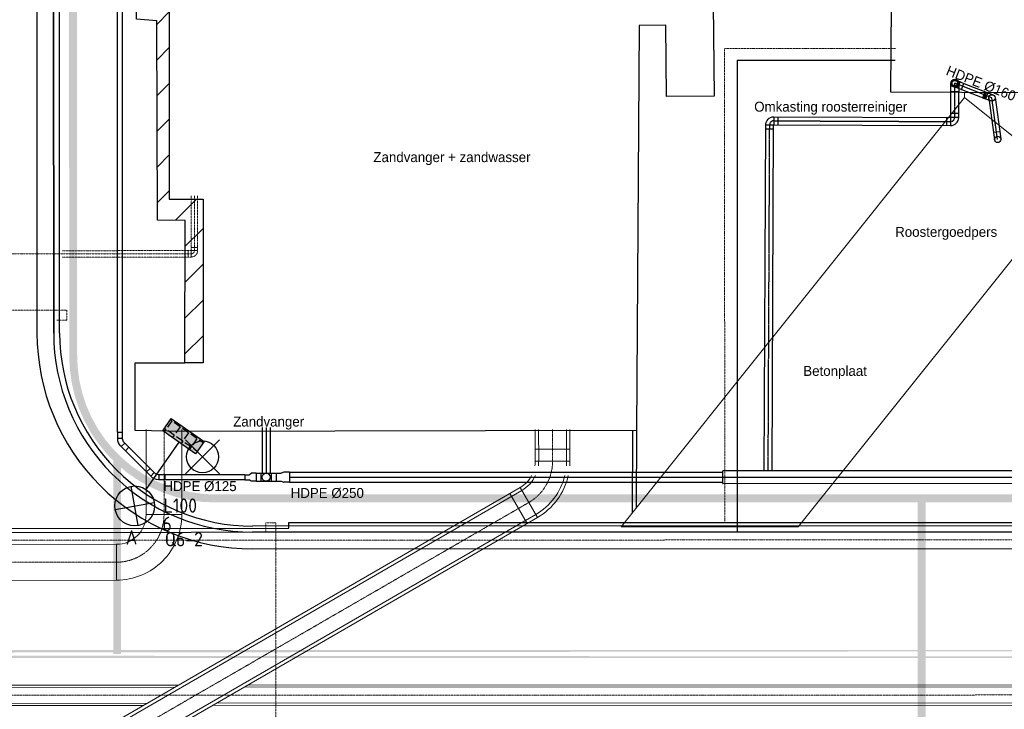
# Model space of a CAD drawing. Header units: metres. Extents: x -270273 to 328371, y -146885 to 591473.
# Tile 78 of 256: x -26161 to -1413, y -17258 to 58. Entities that reach past the tile are written whole.
import ezdxf
from ezdxf.enums import TextEntityAlignment as Align
from ezdxf.lldxf.tags import DXFTag

# ---------------------------------------------------------------- set-up
doc = ezdxf.new("R2010")
doc.units = ezdxf.units.M
for name, pattern in [('DASHED', [19.05, 12.7, -6.35]), ('RI-AWZI_PROCESLEIDING', [18.45, 6, -1.8, 1.75, -1.8, 1.75, -1.8, 1.75, -1.8]), ('RI-AWZI_TERREINRIOLERING', [19.8, 6, -1.8, 2.4, -1.8, 1.8, -1.8, 2.4, -1.8]), ('STIPPELFIJN', [0.375, 0.25, -0.125]), ('Tauw_HIDDEN3', [2.8, 2, -0.8])]:
    doc.linetypes.add(name, pattern=pattern)
doc.layers.get('0').update_dxf_attribs({"color": 151})
for name, color, linetype, lineweight in [('B-CO-BC-BETONVORM-G', 50, 'Continuous', 18), ('B-XX-RI-AWZI_PROCESLEIDING-G', 30, 'RI-AWZI_PROCESLEIDING', 18), ('B-XX-RI-AWZI_TERREINRIOLERING-G', 211, 'RI-AWZI_TERREINRIOLERING', 18), ('B-XX-VH-BETONPLAAT-V', 253, 'Continuous', 18)]:
    doc.layers.add(name, color=color, linetype=linetype, lineweight=lineweight)
for name, color, linetype in [('B-ME-IE-VERLICHTING-G', 253, 'Continuous'), ('B-XX-GR-KRUIDEN-G', 98, 'Continuous'), ('B-XX-OG-BEBOUWING-G', 1, 'Continuous'), ('B-XX-RI-AWZI_BEDRIJFSWATER-G_HDSR', 150, 'HDSR_Bedrijfswater'), ('B-XX-VH-KANTVERHARDING-G', 253, 'Continuous'), ('Iv-status-bestaand', 90, 'Continuous'), ('Iv-status-nieuw', 170, 'Continuous'), ('Iv-Text 025', 3, 'Continuous'), ('Iv-Xrefs', 7, 'Continuous')]:
    doc.layers.add(name, color=color, linetype=linetype)
doc.layers.add('B-XX-KL-ELEKTRA-G_HDSR', color=190, linetype='HDSR_Elektra', transparency=0.5)
doc.styles.add('BURO-018', font='Isocp.shx', dxfattribs={"height": 360})
doc.styles.add('Iv-P 025', font='iv-font.shx', dxfattribs={"height": 2.5})
doc.styles.get("Standard").update_dxf_attribs({"font": 'iv-font.shx'})
tags = doc.linetypes.add('HDSR_Bedrijfswater', pattern='A,25,-2,["BW",Standard,S=1.5,R=0,X=0,Y=-0.75],-5', length=32).pattern_tags.tags
tags[6] = DXFTag(74, 10)
tags = doc.linetypes.add('HDSR_Elektra', pattern='A,25,-2,["E",Standard,S=1.5,R=0,X=0,Y=-0.75],-4', length=31).pattern_tags.tags
tags[6] = DXFTag(74, 10)

# ---------------------------------------------------------------- blocks, each defined once
blk = doc.blocks.new('E00525')
at = {"linetype": 'ByBlock'}
h = blk.add_hatch(dxfattribs=at)
h.set_pattern_fill('ANGLE', color=0, scale=0.184386, style=0)
h.set_pattern_definition([(360, (-37.6733, -34.0193), (6e-17, 1.287937), [0.93668, -0.351256]), (90, (-37.6733, -34.0193), (-1.287937, 1e-16), [0.93668, -0.351256])])
edge = h.paths.add_edge_path()
edge.add_line((-2.52, 2.86), (2.52, 2.86))
edge.add_line((2.52, 2.86), (2.52, 1))
edge.add_line((2.52, 1), (-2.52, 1))
edge.add_line((-2.52, 1), (-2.52, 2.86))
h = blk.add_hatch(color=0, dxfattribs=at)
edge = h.paths.add_edge_path()
edge.add_line((-2.52, 2.86), (2.52, 2.86))
edge.add_line((2.52, 2.86), (2.52, 1))
edge.add_line((2.52, 1), (-2.52, 1))
edge.add_line((-2.52, 1), (-2.52, 2.86))
at = {"color": 0, "linetype": 'ByBlock'}
for p, q in [((-1.77, 14.39), (1.77, 10.85)), ((1.77, 14.39), (-1.77, 10.85)), ((0, 10.1), (0, 2.86))]:
    blk.add_line(p, q, dxfattribs=at)
blk.add_lwpolyline([(-2.52, 2.86), (2.52, 2.86), (2.52, 1), (-2.52, 1)], close=True, dxfattribs=at)
blk.add_circle((0, 12.62), 2.5, dxfattribs=at)
at = {"color": 0, "linetype": 'ByBlock', "style": 'BURO-018'}
for tag, p in [('E_GKAST', (0, 20.62)), ('E_GROEP', (0, 17.62)), ('E_SGROEP', (4.5, 17.62)), ('E_ARMCODE', (0, 12.62)), ('E_SLET', (4.5, 11.62))]:
    blk.add_attdef(tag, text='', height=1.8, dxfattribs=at).set_placement(p, align=Align.MIDDLE)
blk = doc.blocks.new('PE SDR17 200-110')
at = {"layer": 'Iv-status-nieuw'}
for p, q in [((-20591, -10464), (-20591, -10589)), ((-20591, -10464), (-20481, -10464)), ((-20591, -10589), (-20481, -10589)), ((-20481, -10464), (-20434, -10427)), ((-20434, -10627), (-20481, -10589)), ((-20310, -10427), (-20434, -10427)), ((-20310, -10627), (-20434, -10627)), ((-20310, -10427), (-20310, -10627))]:
    blk.add_line(p, q, dxfattribs=at)
blk = doc.blocks.new('PE SDR17 250-200')
at = {"layer": 'Iv-status-nieuw'}
for p, q in [((-20503, -11521), (-20503, -11721)), ((-20503, -11521), (-20378, -11521)), ((-20308, -11496), (-20378, -11521)), ((-20168, -11496), (-20308, -11496)), ((-20168, -11496), (-20168, -11746)), ((-20503, -11721), (-20378, -11721)), ((-20378, -11721), (-20308, -11746)), ((-20168, -11746), (-20308, -11746))]:
    blk.add_line(p, q, dxfattribs=at)
blk = doc.blocks.new('PE T-stuk SDR17 200')
at = {"layer": 'Iv-status-nieuw'}
for p, q in [((-20220, -11162), (-19714, -11162)), ((-20220, -11362), (-19714, -11362)), ((-20093, -11362), (-20093, -11162)), ((-19841, -11162), (-19841, -11362))]:
    blk.add_line(p, q, dxfattribs=at)
blk.add_circle((-19967, -11262), 100, dxfattribs=at)
blk = doc.blocks.new('PE SDR17 bocht 45 125')
at = {"layer": 'Iv-status-nieuw'}
for p, q in [((-23931, 4466), (-23843, 4378)), ((-24037, 4360), (-23949, 4272)), ((-24126, 4145), (-24001, 4145)), ((-24126, 3995), (-24001, 3995))]:
    blk.add_line(p, q, dxfattribs=at)
for points in [[(-24126, 3995), (-24126, 4167, -0.198912), (-24053, 4344), (-23931, 4466)], [(-24001, 3995), (-24001, 4167, -0.198912), (-23965, 4256), (-23843, 4378)]]:
    blk.add_lwpolyline(points, format="xyb", dxfattribs=at)
blk = doc.blocks.new('PE T-stuk 160mm')
for p, q in [((-2031, -1018), (-1925, -1018)), ((-2031, -1186), (-1925, -1186)), ((-1921, -1022), (-1925, -1018)), ((-1925, -1186), (-1925, -1018)), ((-1925, -1186), (-1921, -1182)), ((-1921, -1022), (-1817, -1022)), ((-1921, -1182), (-1921, -1022)), ((-1921, -1182), (-1817, -1182)), ((-1817, -1182), (-1817, -1022))]:
    blk.add_line(p, q)
for radius in [84, 80, 70.5]:
    blk.add_circle((-2031, -1102), radius)
blk = doc.blocks.new('Regelklep DN150')
for p, q in [((725, -3296), (885, -3296)), ((725, -3376), (725, -3296)), ((725, -3334), (725, -3338)), ((725, -3376), (885, -3376)), ((796, -3360), (796, -3336)), ((797, -3336), (797, -3335)), ((797, -3336), (797, -3336)), ((797, -3336), (812, -3336)), ((797, -3362), (812, -3362)), ((798, -3335), (798, -3334)), ((798, -3334), (798, -3334)), ((798, -3338), (798, -3338)), ((805, -3327), (868, -3327)), ((805, -3329), (805, -3329)), ((805, -3329), (805, -3329)), ((806, -3355), (805, -3355)), ((806, -3355), (805, -3355)), ((805, -3355), (805, -3359)), ((806, -3359), (805, -3359)), ((806, -3359), (805, -3359)), ((806, -3359), (805, -3359)), ((806, -3364), (805, -3364)), ((805, -3364), (805, -3369)), ((806, -3364), (805, -3364)), ((806, -3365), (805, -3365)), ((806, -3368), (805, -3368)), ((805, -3369), (806, -3369)), ((806, -3355), (806, -3360)), ((806, -3364), (806, -3369)), ((828, -3336), (832, -3336)), ((830, -3338), (830, -3334)), ((868, -3336), (841, -3336)), ((863, -3332), (872, -3332)), ((868, -3336), (868, -3327)), ((885, -3376), (885, -3296)), ((885, -3338), (885, -3334))]:
    blk.add_line(p, q)
at = {"linetype": 'Tauw_HIDDEN3'}
for p, q in [((798, -3334), (725, -3334)), ((798, -3338), (725, -3338)), ((885, -3334), (812, -3334)), ((885, -3338), (812, -3338))]:
    blk.add_line(p, q, dxfattribs=at)
for centre, radius in [((805, -3336), 7.29), ((805, -3336), 4.56), ((805, -3362), 1.46)]:
    blk.add_circle(centre, radius)
for centre, radius, start, end in [((805, -3336), 9.11, 90, 180), ((805, -3360), 9.11, 180, 270.9952), ((805, -3362), 7.29, 21.1386, 354.8723), ((805, -3362), 4.37, 90, 270), ((805, -3362), 2.86, 90, 270), ((805, -3362), 2.22, 90, 270), ((805, -3362), 1.64, 90, 270), ((804, -3336), 32.8, 270.9952, 353.5621), ((805, -3362), 4.37, 76.5066, 90), ((805, -3336), 23.9, 270, 279.4236), ((805, -3336), 27.2, 270, 278.8348), ((805, -3362), 4.37, 270, 283.4934), ((805, -3362), 4.37, 283.4934, 76.5066), ((805, -3362), 2.86, 290.8878, 69.1122), ((805, -3362), 2.22, 297.3723, 62.6277), ((805, -3336), 27.2, 278.8348, 0), ((805, -3336), 23.9, 279.4236, 0), ((805, -3362), 7.29, 354.8723, 21.1386), ((830, -3336), 1.64, 0, 180), ((841, -3341), 4.56, 90, 173.5621), ((868, -3332), 4.56, 270, 90)]:
    blk.add_arc(centre, radius, start, end)

msp = doc.modelspace()

# ---------------------------------------------------------------- hatches: boundary and pattern name
at = {"layer": 'B-XX-GR-KRUIDEN-G'}
h = msp.add_hatch(dxfattribs=at)
h.set_pattern_fill('SWAMP', color=256, scale=200, angle=-97.4574917, style=0)
h.set_pattern_definition([(0.0124, (-169787, -20064), (2539.05, 4399.95), [635, -4445]), (90.0124, (-169469.6, -20063.8), (-2540.95, 4398.85), [317.5, -8481.32]), (90.0124, (-169390.2, -20063.7), (-2540.95, 4398.85), [254, -8544.82]), (90.0124, (-169549, -20063.8), (-2540.95, 4398.85), [254, -8544.82]), (60.0124, (-169311, -20063.7), (-2540.94, 4398.86), [203.2, -4876.8]), (120.0124, (-169628.3, -20064), (-5079.99, -1.09), [203.2, -4876.8])])
edge = h.paths.add_edge_path()
edge.add_line((-24533.2578, -51116.2408), (-24489.4542, -23497.5658))
edge.add_arc((-19999.9195, -23504.6863), 4489.5403, 135.11564024, 179.90912824, ccw=False)
edge.add_arc((-19978.8313, -23525.6896), 4519.3036, 84.0422844, 135.11564024, ccw=False)
edge.add_line((-19509.7525, -19030.7958), (-3182.4907, -19040.0255))
edge.add_line((-3182.4907, -19040.0255), (-3180.4848, -28320.389))
edge.add_arc((-2080.4848, -28320.1512), 1100.0001, 180.01238413, 225.01238202)
edge.add_arc((-2080.4848, -28320.1513), 1099.9999, 225.01238202, 270.01238424)
edge.add_line((-2080.2471, -29420.1512), (12859.7526, -29416.922))
edge.add_arc((12859.5149, -28316.922), 1100, -89.98761745, 0.01238364)
edge.add_line((13959.5148, -28316.6843), (13957.5118, -19049.7146))
edge.add_line((13957.5118, -19049.7146), (25936.3221, -19056.4861))
edge.add_arc((25942.1583, -8422.5066), 10633.9811, -90.03144574, -47.10825302)
edge.add_arc((26882.1994, -9434.4035), 9252.8176, -47.10825302, 2.62303732)
edge.add_line((36125.3223, -9010.9516), (36133.502, -241.6769))
edge.add_line((36133.502, -241.6769), (38806.6134, -238.4796))
edge.add_line((38806.6134, -238.4796), (38811.5317, -22993.1276))
edge.add_line((38811.5317, -22993.1276), (36129.7807, -29637.4475))
edge.add_line((36129.7807, -29637.4475), (36134.239, -50263.9435))
edge.add_line((36134.239, -50263.9435), (25907.3099, -50266.154))
edge.add_line((25907.3099, -50266.154), (8947.759, -50742.8762))
edge.add_line((8947.759, -50742.8762), (-4630.9258, -51629.6675))
edge.add_line((-4630.9258, -51629.6675), (-17313.684, -52216.8556))
edge.add_line((-17313.684, -52216.8556), (-24450.8478, -51119.405))
edge.add_line((-24450.8478, -51119.405), (-24533.2628, -51119.4229))
at = {"layer": 'B-XX-OG-BEBOUWING-G'}
h = msp.add_hatch(dxfattribs=at)
h.set_pattern_fill('ANSI31', color=256, scale=200, angle=-97.4574917, style=0)
h.set_pattern_definition([(45.0124, (-19034.64, 2724.26), (-449.11, 448.916), [])])
h.paths.add_polyline_path([(-15102.8558, 2802.322), (-14686.96, 2500.2933), (-11614.9444, 2500.9573), (-11081.4938, 2888.7081), (-10547.8756, 2501.188), (-7417.0079, 2501.8647), (-7060.0846, 2761.3025), (-6703.0492, 2502.019), (-4238.9509, 2502.5516), (-4239.0833, 3114.9464), (-20285.1887, 3123.0943), (-20615.2566, 3122.2711), (-20845.3585, 3122.9732), (-20845.2237, 2498.9622), (-15518.6209, 2500.1136)])
h.paths.add_polyline_path([(-22276.8106, 4740.6169), (-22276.9224, 5257.6727), (-20845.82, 5257.982), (-20845.3585, 3122.9732), (-20285.1887, 3123.0943), (-20299.2546, 5992.3545), (-22675.2836, 6034.5377), (-22732.3556, 4037.7351), (-23222.7738, 4019.6258), (-23229.1521, 67.838), (-22716.3134, 31.0289), (-22695.0113, -4973.1058), (-22005.6991, -4979.9246), (-22009.9928, -8561.0514), (-21552.547, -8560.9525), (-21553.4364, -4446.248), (-22400.4859, -4446.4311), (-22401.6075, 742.9313), (-22716.4673, 742.8633), (-22716.6332, 1510.4076), (-22276.1125, 1510.5028)])

# ---------------------------------------------------------------- linework, layer by layer
at = {"layer": 'B-CO-BC-BETONVORM-G', "linetype": 'Continuous'}
for p, q in [((-13201.5707, -10726.8154), (-12331.5708, -10726.5448)), ((-13201.4774, -11026.8154), (-12331.4774, -11026.5448)), ((-13843.5322, -11839.5246), (-13408.2978, -12592.8314)), ((-13583.7712, -11689.4438), (-13148.5368, -12442.7505)), ((-22983.2367, -12367.6994), (-22083.2367, -12367.5049)), ((-23730.0752, -13114.8609), (-23729.8807, -14014.8609))]:
    msp.add_line(p, q, dxfattribs=at)
at = {"layer": 'B-CO-BC-BETONVORM-G'}
for points in [[(-131378.6303, -11100.4541), (-131378.3513, -12391.1286, 0.4142135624), (-129730.9954, -14037.7726), (-23729.8807, -14014.8609, 0.4142135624), (-22083.2367, -12367.5049), (-22083.6989, -10229.2436)], [(-130478.6303, -11100.2596), (-130478.3514, -12390.9341, 0.4142135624), (-129731.1899, -13137.7726), (-23730.0752, -13114.8609, 0.4142135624), (-22983.2367, -12367.6994), (-22983.6989, -10229.4381)], [(-13209.9691, -11140.7205, 0.0373793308), (-13201.4774, -11026.8154), (-13201.7256, -10228.8712)], [(-13124.1082, -11140.6938, 0.0336144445), (-13116.4774, -11026.789), (-13116.7256, -10228.8448)], [(-12420.6327, -11140.4749, 0.0183900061), (-12416.4774, -11026.5712), (-12416.7257, -10228.627)], [(-12335.4143, -11140.4484, 0.0174321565), (-12331.4774, -11026.5448), (-12331.7257, -10228.6006)], [(-36402.7692, -24873.4646), (-27450.3072, -19701.0456), (-27450.2887, -19701.0349), (-13583.7712, -11689.4438, 0.1387425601), (-13293.46, -11390.7465)], [(-36358.8284, -24946.2443), (-27407.7843, -19774.6445), (-27407.7694, -19774.6359), (-13541.2483, -11763.0427, 0.1523591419), (-13198.2008, -11390.7169)], [(-35996.9631, -25545.6067), (-27057.5958, -20380.7535), (-27057.6103, -20380.7618), (-13191.0597, -12369.1516, 0.2053687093), (-12459.6874, -11390.4871)], [(-35953.0223, -25618.3865), (-27015.0729, -20454.3524), (-27015.091, -20454.3628), (-13148.5368, -12442.7505, 0.208637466), (-12372.3755, -11390.4599)]]:
    msp.add_lwpolyline(points, format="xyb", dxfattribs=at)
at = {"layer": 'B-ME-IE-VERLICHTING-G'}
msp.add_lwpolyline([(-21141.0974, -10494.6374), (-21989.4354, -11342.5408), (-21565.2664, -10918.5891), (-21989.2182, -10494.4201), (-21141.3147, -11342.7581)], dxfattribs=at)
msp.add_circle((-21565.2664, -10918.5891), 399.808, dxfattribs=at)
at = {"layer": 'B-XX-KL-ELEKTRA-G_HDSR', "linetype": 'DASHED', "const_width": 200}
for points in [[(-24820.033, 8434.9535), (-24816.3953, -8365.0461)], [(-23711.4709, -10970.4373), (-23710.4098, -15871.7641)], [(-21215.6159, -11964.2665), (18639.41, -11958.7487)], [(-3488.0139, -11960.4282), (-3485.4276, -19736.3047), (5354.2881, -19736.3047), (5354.444, -20457.3116)]]:
    msp.add_lwpolyline(points, dxfattribs=at)
msp.add_lwpolyline([(-24816.3953, -8365.0461, 0.4173513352), (-21215.6159, -11964.2665)], format="xyb", dxfattribs=at)
msp.add_lwpolyline([(34285.4234, -15859.2286), (-169386.1911, -15903.2513)], close=True, dxfattribs=at)
at = {"layer": 'B-XX-OG-BEBOUWING-G'}
for points in [[(2848.3164, -1795.8462), (-4260.8854, -1762.1626), (-4250.2093, 427.0604), (-8731.831, 442.5528), (-8708.2197, -1861.4797), (-9907.2061, -1872.5409), (-9920.2035, -80.6409), (-10593.3606, -84.9759), (-10655.2791, -10260.5421), (-22033.347, -10285.6064), (-23262.031, -10261.4409), (-23262.5598, -8561.441), (-22009.9928, -8561.0514), (-22005.6991, -4979.9246), (-22695.0113, -4973.1058), (-22716.3134, 31.0289), (-23229.1521, 67.838), (-23222.7738, 4019.6258), (-22732.3556, 4037.7351), (-22675.2836, 6034.5377)], [(-20845.3585, 3122.9732), (-20845.3585, 3122.9732), (-20845.82, 5257.982), (-22276.9224, 5257.6727), (-22276.8106, 4740.6169), (-22276.8106, 4740.6169), (-22276.1125, 1510.5028), (-22716.6332, 1510.4076), (-22716.4673, 742.8633), (-22401.6075, 742.9313), (-22400.4859, -4446.4311), (-21553.4364, -4446.248), (-21552.547, -8560.9525), (-22009.9928, -8561.0514)]]:
    msp.add_lwpolyline(points, dxfattribs=at)
at = {"layer": 'B-XX-RI-AWZI_BEDRIJFSWATER-G_HDSR'}
for points in [[(-4152.7702, -964.6804), (-8131.1849, -965.1119), (-8127.9621, -12812.6239)], [(-19396.8101, -12564.4604), (23684.0029, -12564.789), (23681.7161, -5214.2913)], [(-79324.001, -19235.8248), (-79325.409, -12721.8796), (-19396.7789, -12708.9263), (-19396.8101, -12564.4604)]]:
    msp.add_lwpolyline(points, dxfattribs=at)
at = {"layer": 'B-XX-RI-AWZI_BEDRIJFSWATER-G_HDSR', "flags": 128}
msp.add_lwpolyline([(-8127.9621, -12812.6239), (-131675.6219, -12883.1949), (-150444.7431, -12887.2518), (-150443.1247, -20374.5224), (-150438.4747, -41887.7722), (-152426.5822, -41888.202)], dxfattribs=at)
at = {"layer": 'B-XX-RI-AWZI_PROCESLEIDING-G'}
for points in [[(-130928.6303, -11100.3569), (-130928.3513, -12391.0313, 0.4142135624), (-129731.0926, -13587.7726), (-23729.978, -13564.8609, 0.4142135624), (-22533.2367, -12367.6022), (-22533.6989, -10229.3408)], [(-36177.8958, -25245.9255), (-27232.69, -20077.699, 0.0000000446), (-27232.6899, -20077.6989), (-13366.154, -12066.0972, 0.267949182), (-12766.4774, -11026.6801), (-12766.7256, -10228.7359)]]:
    msp.add_lwpolyline(points, format="xyb", dxfattribs=at)
at = {"layer": 'B-XX-RI-AWZI_TERREINRIOLERING-G', "linetype": 'Continuous'}
for p, q in [((-21688.1477, -5658.9369), (-21848.1477, -5658.9867)), ((-21930.0724, -5901.0122), (-21930.1222, -5741.0122)), ((-21850.0724, -5900.9873), (-21850.1222, -5740.9873)), ((-21688.1228, -5738.9369), (-21848.1228, -5738.9867))]:
    msp.add_line(p, q, dxfattribs=at)
at = {"layer": 'B-XX-RI-AWZI_TERREINRIOLERING-G', "flags": 128}
for points in [[(-8440.2552, -12564.544), (-8442.8272, -665.4899), (-4151.5279, -664.5623)], [(-19471.3152, -18875.1039), (-19471.2612, -19125.1039), (-19721.2612, -19125.158), (-19721.7412, -16904.4926)]]:
    msp.add_lwpolyline(points, dxfattribs=at)
at = {"layer": 'B-XX-RI-AWZI_TERREINRIOLERING-G'}
for points in [[(-21848.5492, -4368.4076), (-21848.1228, -5738.9867, -0.414213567), (-21850.1222, -5740.9873), (-25093.1221, -5741.9962)], [(-21768.5492, -4368.3827), (-21768.1228, -5738.9618, -0.4142135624), (-21850.0973, -5820.9873), (-25093.0972, -5821.9962)], [(-21688.5492, -4368.3578), (-21688.1228, -5738.9369, -0.4142135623), (-21850.0724, -5900.9873), (-25093.0723, -5901.9962)], [(-132822.8806, -13033.4429), (17046.0879, -13001.0493, -0.1316524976), (19546.2326, -13670.3819), (24585.2515, -16578.2088)]]:
    msp.add_lwpolyline(points, format="xyb", dxfattribs=at)
for points in [[(-25093.0972, -5821.9962), (-26765.8614, -5822.3577)], [(-25223.5273, -7483.3058), (-24973.5273, -7483.2517), (-24973.5813, -7233.2518), (-27065.4242, -7233.4043)], [(-19972.3732, -12822.0331), (-19972.4273, -12572.0331), (-19722.4273, -12571.9791), (-19721.4905, -16905.9927)], [(-32239.6486, -16908.3869), (-20871.57, -16904.8503), (24585.3487, -16890.7088)]]:
    msp.add_lwpolyline(points, dxfattribs=at)
at = {"layer": 'B-XX-RI-AWZI_TERREINRIOLERING-G', "linetype": 'Continuous'}
for points in [[(-32239.7279, -16653.3869), (-22169.9763, -16650.2542)], [(-32239.7108, -16708.3869), (-22265.2219, -16705.2838)], [(-20525.2221, -16704.7425), (24585.2865, -16690.7088)], [(-20429.9765, -16649.7129), (24585.2693, -16635.7088)], [(-32239.5864, -17108.3868), (-22957.9177, -17105.4993)], [(-32239.5692, -17163.3868), (-23053.1634, -17160.529)], [(-21313.1636, -17159.9877), (24585.428, -17145.7088)], [(-21217.9179, -17104.958), (24585.4109, -17090.7088)]]:
    msp.add_lwpolyline(points, dxfattribs=at)
at = {"layer": 'B-XX-VH-BETONPLAAT-V'}
msp.add_lwpolyline([(-11043.2133, -12673.0971), (-6590.0229, -12673.4273), (302.0078, -4071.9605), (-2410.1708, -1898.7941), (-11044.9397, -12675.2518)], close=True, dxfattribs=at)
msp.add_lwpolyline([(-2410.1708, -1898.7941), (-2410.1984, -1770.9312)], dxfattribs=at)
at = {"layer": 'B-XX-VH-KANTVERHARDING-G'}
for p, q in [((-25306.7967, -7810.0691), (-25309.098, 6230.3389)), ((-25309.098, 6230.3389), (-25306.7967, -7810.0691)), ((-25156.7967, -7810.0367), (-25158.9355, 6220.8277)), ((21022.3054, -12650.0551), (-20305.7484, -12658.9882)), ((21022.3378, -12800.0551), (-20305.716, -12808.9882)), ((-20305.716, -12808.9882), (21022.3378, -12800.0551))]:
    msp.add_line(p, q, dxfattribs=at)
msp.add_lwpolyline([(21437.0163, 11820.0348), (-20311.0375, 11811.0112, 0.4142135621), (-25729.8659, 6389.8398), (-25726.7967, -7810.1599, 0.4142135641), (-20305.6252, -13228.9882), (21022.4286, -13220.0551, 0.4142135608), (31440.1761, -2797.8031), (31439.1775, 1822.1965)], format="xyb", dxfattribs=at)
for points in [[(-10755.2772, -10260.7624), (-10767.8704, -12329.4607)], [(-10655.2791, -10260.5421), (-10667.1033, -12203.7003)]]:
    msp.add_lwpolyline(points, dxfattribs=at)
for radius in [5000, 5000, 4850]:
    msp.add_arc((-20306.7968, -7808.9884), radius, 180.01238424, 270.01238424, dxfattribs=at)
at = {"layer": 'Iv-status-bestaand'}
for p, q in [((-2755.9696, -1740.7288), (-2755.9688, -1539.5923)), ((-2555.9696, -1539.1688), (-2555.9696, -1740.7288)), ((-2755.9696, -1740.7288), (-2555.9696, -1740.7288)), ((-8491.3649, -11586.7629), (-8491.4136, -11271.7629))]:
    msp.add_line(p, q, dxfattribs=at)
at = {"layer": 'Iv-status-bestaand', "linetype": 'Continuous'}
for p, q in [((-7206.9425, -2380.6194), (-7207.7894, -2580.6176)), ((-7106.9434, -2381.0429), (-7107.7903, -2581.0411)), ((-2859.9232, -2600.746), (-2860.7823, -2400.7478)), ((-2759.9269, -2599.463), (-2760.7861, -2399.4649)), ((-2558.7937, -2397.4628), (-2758.7919, -2398.3098)), ((-2558.3641, -2297.4672), (-2758.3623, -2298.3142)), ((-7410.2256, -2681.7489), (-7210.2275, -2682.6081)), ((-7409.796, -2581.7498), (-7209.7979, -2582.609)), ((15778.4327, -11265.6535), (-8491.4136, -11271.7629))]:
    msp.add_line(p, q, dxfattribs=at)
at = {"layer": 'Iv-status-bestaand', "color": 1}
for points in [[(-2655.9696, -1261.5235, 0, 200, 0), (-2655.9696, -1061.5235, 0, 0, 0), (-2655.9696, -530.0853, 0, 0, 0)], [(-19966.7157, -9782.751, 0, 200, 0), (-19966.7157, -9582.751, 0, 0, 0), (-19966.7157, -9051.3128, 0, 0, 0)]]:
    msp.add_lwpolyline(points, format="xyseb", dxfattribs=at)
at = {"layer": 'Iv-status-bestaand', "linetype": 'STIPPELFIJN'}
msp.add_lwpolyline([(-7347.7161, -11271.5875), (-7309.797, -2582.1794, -0.4141956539), (-7207.3659, -2480.6185), (-2761.2238, -2499.4472, 0.4141956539), (-2658.7928, -2397.8863), (-2655.9696, -1539.1688)], format="xyb", dxfattribs=at)
at = {"layer": 'Iv-status-bestaand', "linetype": 'Continuous'}
for points in [[(-7448.422, -11271.603), (-7409.796, -2581.7498, -0.414195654), (-7206.9425, -2380.6194), (-2760.8003, -2399.4481, 0.4141956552), (-2758.7919, -2397.4567), (-2755.9687, -1740.2992)], [(-7247.7151, -11271.5722), (-7209.7979, -2582.609, -0.4141956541), (-7207.7894, -2580.6176), (-2761.6473, -2599.4463, 0.414195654), (-2558.7937, -2398.3159), (-2555.9706, -1741.1584)], [(-7447.6669, -11260.0973), (-7447.6668, -11260.059, -0.414195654)], [(-7247.6688, -11260.9565), (-7247.6647, -11260.0279, -0.4141956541)]]:
    msp.add_lwpolyline(points, format="xyb", dxfattribs=at)
for points in [[(-19379.1507, -11305.9984), (-8491.4473, -11304.263)], [(-19379.1507, -11555.9984), (-8491.4087, -11554.2629)]]:
    msp.add_lwpolyline(points, dxfattribs=at)
at = {"layer": 'Iv-status-bestaand'}
msp.add_lwpolyline([(-7347.6679, -11260.5269), (-7347.6657, -11260.0434, -0.4141956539)], format="xyb", dxfattribs=at)
at = {"layer": 'Iv-status-bestaand', "linetype": 'STIPPELFIJN'}
for points in [[(-19379.1507, -11430.8621), (-8491.428, -11429.2629)], [(-8491.428, -11429.2629), (15778.4289, -11423.1536)]]:
    msp.add_lwpolyline(points, dxfattribs=at)
at = {"layer": 'Iv-status-bestaand'}
msp.add_lwpolyline([(-8491.4038, -11586.7629), (15778.4327, -11580.6535)], dxfattribs=at)
msp.add_circle((-2655.9696, -1539.1688), 100, dxfattribs=at)
at = {"layer": 'Iv-status-nieuw'}
for p, q in [((-23698.491, -10297.2416), (-23698.491, 5061.2356)), ((-23573.491, -10297.2416), (-23573.491, 5061.2356)), ((-2486.0502, -1691.8888), (-1754.4968, -1979.3355)), ((-2427.5369, -1542.972), (-1695.9835, -1830.4188)), ((-1804.4827, -1915.8595), (-1659.935, -2958.8303)), ((-1645.9975, -1893.8947), (-1501.4499, -2936.8655)), ((-1686.2167, -2769.1973), (-1527.7316, -2747.2324)), ((-22973.3414, -11298.2796), (-23503.4085, -10768.2125)), ((-22884.953, -11209.8913), (-23415.0202, -10679.8242)), ((-20501.1507, -11368.3621), (-22502.3705, -11368.3621)), ((-20501.1507, -11493.3621), (-22502.3705, -11493.3621))]:
    msp.add_line(p, q, dxfattribs=at)
for points in [[(-1580.6925, -2947.8479), (-1725.2401, -1904.8771), (-2655.9696, -1539.1688)], [(-20066.7157, -10180.3453), (-20066.5952, -11330.8621)], [(-19966.7157, -10180.3298), (-19967.1507, -11330.8621)], [(-19866.7157, -10180.3144), (-19866.7194, -11330.8621)]]:
    msp.add_lwpolyline(points, dxfattribs=at)
at = {"layer": 'Iv-status-nieuw', "color": 1}
msp.add_lwpolyline([(-2304.6725, -4546.1534, 0, 200, 0), (-2426.4745, -4704.786, 0, 0, 0), (-2750.1256, -5126.3029, 0, 0, 0)], format="xyseb", dxfattribs=at)
at = {"layer": 'Iv-status-nieuw'}
for centre in [(-1725.2401, -1904.8771), (-1580.6925, -2947.8479)]:
    msp.add_circle(centre, 80, dxfattribs=at)

# ---------------------------------------------------------------- block references
at = {"layer": 'B-ME-IE-VERLICHTING-G'}
ref = msp.add_blockref('E00525', (-21822.8322, -10082.8633), dxfattribs=dict(at, xscale=199.9999999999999, yscale=199.9999999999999, zscale=199.9999999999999, rotation=145.0124063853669))
ref.add_attrib('E_SGROEP', 'Q6-2', dxfattribs={"layer": '0', "color": 1, "linetype": 'ByBlock', "height": 360, "rotation": 0.01240505, "style": 'BURO-018'}).set_placement((-22035.5824, -12986.4905), align=Align.MIDDLE)
ref.add_attrib('E_GKAST', 'L100', dxfattribs={"layer": '0', "color": 1, "linetype": 'ByBlock', "height": 360, "rotation": 0.01240505, "style": 'BURO-018'}).set_placement((-22122.3808, -12142.2961), align=Align.MIDDLE)
ref.add_attrib('E_GROEP', '6', dxfattribs={"layer": '0', "color": 1, "linetype": 'ByBlock', "height": 360, "rotation": 0.01240505, "style": 'BURO-018'}).set_placement((-22454.8454, -12602.1007), align=Align.MIDDLE)
ref.add_attrib('E_SLET', 'A', dxfattribs={"layer": '0', "color": 1, "linetype": 'ByBlock', "height": 360, "rotation": 0.01240505, "style": 'BURO-018'}).set_placement((-23349.1733, -12942.5439), align=Align.MIDDLE)
at = {"layer": 'Iv-status-nieuw'}
for name, p, rotation in [('PE T-stuk 160mm', (-362.4396, -1256.0308), 338.548820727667), ('Regelklep DN150', (1508.7068, -2311.0012), 248.5488207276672), ('PE SDR17 bocht 45 125', (-3618.3658, 3466.7546), 44.99999999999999), ('PE SDR17 bocht 45 125', (-18507.1637, 12633.1282), 90)]:
    msp.add_blockref(name, p, dxfattribs=dict(at, rotation=rotation))
for name, p in [('PE SDR17 200-110', (89.8724, -904.0601)), ('PE T-stuk SDR17 200', (0, -169.0421)), ('PE SDR17 250-200', (788.4187, 190.2659))]:
    msp.add_blockref(name, p, dxfattribs=at)

# ---------------------------------------------------------------- texts
at = {"layer": 'Iv-status-bestaand', "style": 'Iv-P 025'}
for s, p in [('Omkasting roosterreiniger', (-7698.5636, -2250.6249)), ('Zandvanger', (-20795.2105, -10158.0059))]:
    msp.add_text(s, height=250, dxfattribs=at).set_placement(p)
at = {"layer": 'Iv-status-nieuw', "style": 'Iv-P 025'}
msp.add_text('HDPE %%C160', height=250, rotation=338.62446505, dxfattribs=at).set_placement((-2897.3969, -1319.7401))
for s, p in [('Roostergoedpers', (-4155.5913, -5394.5492)), ('HDPE %%C125', (-22548.1491, -11779.3361))]:
    msp.add_text(s, height=250, dxfattribs=at).set_placement(p)
at = {"layer": 'Iv-Text 025', "style": 'Iv-P 025'}
msp.add_text('HDPE %%C250', height=250, dxfattribs=at).set_placement((-19349.2541, -11950.7795))
at = {"layer": 'Iv-Xrefs', "color": 3, "style": 'Iv-P 025'}
for s, p in [('Zandvanger + zandwasser', (-17270.2883, -3517.8358)), ('Betonplaat', (-6464.8031, -8886.1509))]:
    msp.add_text(s, height=250, dxfattribs=at).set_placement(p)

doc.saveas('drawing.dxf')
